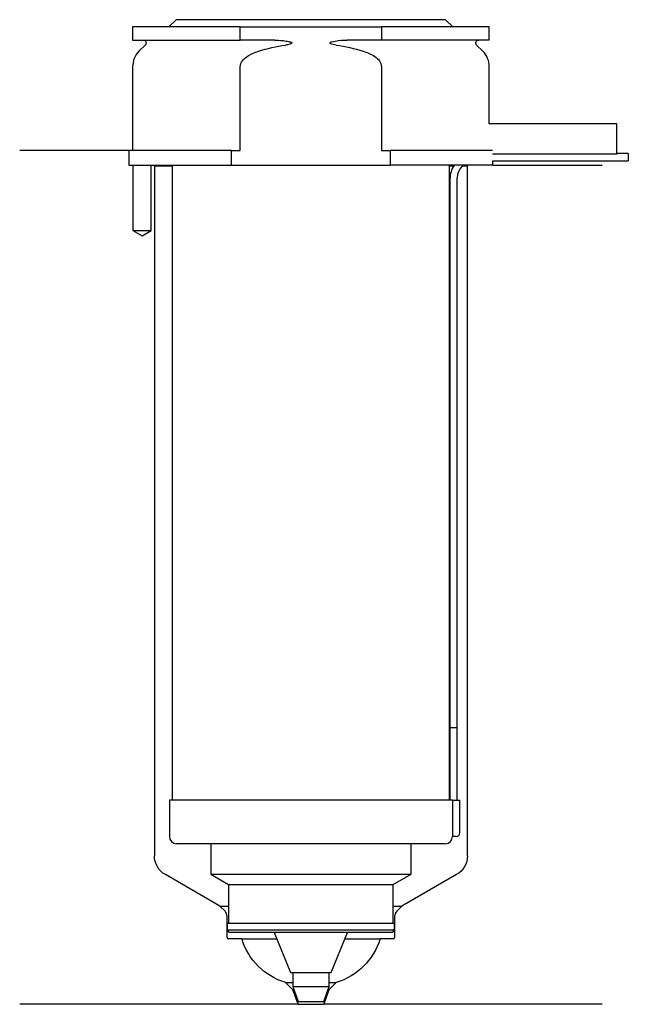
# Model space of a CAD drawing. Header units: inches. Extents: x 18 to 101, y 149 to 284.
import ezdxf

# ---------------------------------------------------------------- set-up
doc = ezdxf.new("R2010")
doc.units = ezdxf.units.IN
for name, color, linetype in [('201', 7, 'Continuous'), ('30', 7, 'Continuous'), ('32', 7, 'Continuous')]:
    doc.layers.add(name, color=color, linetype=linetype)

msp = doc.modelspace()

# ---------------------------------------------------------------- linework, layer by layer
at = {"layer": '201', "color": 113}
for p, q in [((32.53, 266.31), (17.53, 266.31)), ((32.53, 266.31), (32.53, 264.31)), ((33.08, 264.31), (33.08, 255.31)), ((35.58, 255.31), (35.58, 264.31)), ((35.93, 264.31), (36.03, 264.21)), ((36.03, 264.21), (36.03, 169.36)), ((36.03, 264.21), (38.48, 264.21)), ((76.58, 264.21), (77.12, 264.21)), ((78.39, 264.21), (79.03, 264.21)), ((79.03, 264.21), (79.13, 264.31)), ((79.03, 169.36), (79.03, 264.21)), ((82.53, 264.31), (97.53, 264.31)), ((33.08, 255.31), (34.33, 254.59)), ((34.33, 254.59), (35.58, 255.31)), ((45.02, 162.43), (37.53, 166.76)), ((77.53, 166.76), (70.03, 162.43)), ((45.73, 161.73), (45.02, 162.43)), ((45.02, 162.43), (46.22, 162.43)), ((68.83, 162.43), (70.03, 162.43)), ((70.03, 162.43), (69.32, 161.73)), ((46.02, 158.13), (46.02, 161.02)), ((69.03, 161.02), (69.03, 158.13)), ((48.03, 157.93), (46.22, 157.93)), ((48.03, 157.93), (52.84, 157.93)), ((62.21, 157.93), (67.03, 157.93)), ((68.83, 157.93), (67.03, 157.93)), ((55.05, 150.93), (54.05, 151.93)), ((54.05, 151.93), (55.03, 151.93)), ((61, 151.93), (60, 150.93)), ((60.03, 151.93), (61, 151.93)), ((55.78, 148.93), (55.05, 150.93)), ((55.05, 150.93), (55.19, 150.93)), ((60, 150.93), (59.28, 148.93)), ((59.87, 150.93), (60, 150.93)), ((55.78, 148.93), (17.53, 148.93)), ((55.78, 148.93), (59.28, 148.93)), ((97.53, 148.93), (59.28, 148.93))]:
    msp.add_line(p, q, dxfattribs=at)
at = {"layer": '201', "color": 113, "extrusion": (0, 0, -1)}
for centre, radius, start, end in [((-39.03, 169.36), 3, 300, 360), ((-76.03, 169.36), 3, 180, 240), ((-56.64, 160.55), 9, 286.713, 343.0767), ((-58.42, 160.55), 9, 196.9233, 253.287)]:
    msp.add_arc(centre, radius, start, end, dxfattribs=at)
at = {"layer": '201', "color": 113}
for centre, radius, start, end in [((45.02, 161.02), 1, 0, 45), ((70.03, 161.02), 1, 135, 180), ((46.22, 158.13), 0.2, 180, 270), ((68.83, 158.13), 0.2, -90, 0)]:
    msp.add_arc(centre, radius, start, end, dxfattribs=at)
at = {"layer": '30', "color": 113}
for p, q in [((39.03, 284.31), (38.03, 283.31)), ((76.03, 284.31), (39.03, 284.31)), ((77.03, 283.31), (76.03, 284.31)), ((47.83, 283.31), (33.03, 283.31)), ((33.03, 283.31), (33.03, 281.51)), ((47.83, 283.31), (67.22, 283.31)), ((47.83, 281.51), (47.83, 283.31)), ((67.22, 283.31), (67.22, 281.51)), ((82.03, 283.31), (67.22, 283.31)), ((82.03, 281.51), (82.03, 283.31)), ((33.03, 281.51), (47.83, 281.51)), ((34.76, 280.83), (33.9, 279.98)), ((52.52, 281.51), (47.83, 281.51)), ((67.22, 281.51), (62.53, 281.51)), ((82.03, 281.51), (67.22, 281.51)), ((81.15, 279.98), (80.29, 280.83)), ((33.03, 277.85), (33.03, 266.31)), ((47.83, 266.31), (47.83, 277.85)), ((67.22, 277.85), (67.22, 266.31)), ((82.03, 270.01), (82.03, 277.85)), ((46.63, 266.31), (32.53, 266.31)), ((32.53, 266.31), (32.53, 264.31)), ((46.63, 264.31), (46.63, 266.31)), ((46.63, 266.31), (47.83, 266.31)), ((67.22, 266.31), (68.42, 266.31)), ((68.42, 266.31), (68.42, 264.31)), ((82.49, 266.31), (68.42, 266.31)), ((101.13, 265.91), (99.53, 265.91)), ((101.13, 265.91), (101.13, 264.91)), ((32.53, 264.31), (46.63, 264.31)), ((33.08, 264.31), (33.08, 255.31)), ((35.58, 255.31), (35.58, 264.31)), ((38.48, 264.31), (38.48, 177.01)), ((46.63, 264.31), (68.42, 264.31)), ((82.53, 264.31), (68.42, 264.31)), ((76.58, 177.01), (76.58, 264.31)), ((82.53, 264.31), (82.53, 264.91)), ((82.53, 264.91), (101.13, 264.91)), ((76.63, 262.41), (76.63, 187.01)), ((77.63, 187.01), (77.63, 262.41)), ((33.08, 255.31), (35.58, 255.31)), ((76.63, 187.01), (76.63, 177.01)), ((76.63, 187.01), (77.63, 187.01)), ((76.63, 187.01), (77.63, 187.01)), ((77.63, 177.01), (77.63, 187.01)), ((38.08, 177.01), (38.08, 172.01)), ((76.96, 177.01), (38.08, 177.01)), ((76.96, 177.01), (76.96, 172.51)), ((76.96, 177.01), (77.98, 177.01)), ((77.98, 172.51), (77.98, 177.01)), ((77.48, 172.01), (76.97, 172.01)), ((75.98, 171.01), (39.08, 171.01)), ((43.78, 171.01), (43.78, 166.82)), ((71.28, 166.82), (71.28, 171.01)), ((43.78, 166.82), (71.28, 166.82)), ((43.78, 166.82), (46.22, 165.41)), ((68.83, 165.41), (71.28, 166.82)), ((46.22, 165.41), (46.22, 160.11)), ((46.22, 165.41), (68.83, 165.41)), ((68.83, 160.11), (68.83, 165.41)), ((46.02, 160.11), (69.03, 160.11)), ((46.02, 160.11), (46.02, 159.11)), ((69.03, 159.11), (69.03, 160.11)), ((69.03, 159.11), (46.02, 159.11)), ((46.02, 159.11), (46.32, 158.81)), ((68.73, 158.81), (46.32, 158.81)), ((52.49, 158.81), (54.73, 153.31)), ((60.33, 153.31), (62.56, 158.81)), ((68.73, 158.81), (69.03, 159.11)), ((54.73, 153.31), (60.33, 153.31)), ((55.03, 153.31), (55.03, 151.37)), ((60.03, 151.37), (60.03, 153.31)), ((55.03, 151.37), (60.03, 151.37)), ((55.03, 151.37), (55.78, 149.31)), ((59.28, 149.31), (60.03, 151.37)), ((55.78, 149.31), (59.28, 149.31))]:
    msp.add_line(p, q, dxfattribs=at)
at = {"layer": '30', "color": 113, "extrusion": (0, 0, -1)}
for centre, radius, start, end in [((-34.48, 281.11), 0.4, 90, 225), ((-80.58, 281.11), 0.4, -45, 90), ((-80.13, 262.41), 2.5, 0, 49.4634)]:
    msp.add_arc(centre, radius, start, end, dxfattribs=at)
at = {"layer": '30', "color": 113}
for centre, radius, start, end in [((36.03, 277.85), 3, 135, 180), ((79.03, 277.85), 3, 0, 45), ((80.13, 262.41), 3.5, 147.1205, 180), ((39.08, 172.01), 1, 180, 270), ((75.98, 172.01), 1, -90, 0), ((77.48, 172.51), 0.5, -90, 0)]:
    msp.add_arc(centre, radius, start, end, dxfattribs=at)
for points in [[(50.33, 279.98), (51.55, 280.35), (52.79, 280.64), (54.05, 280.83)], [(61, 280.83), (62.25, 280.64), (63.49, 280.35), (64.72, 279.98)]]:
    msp.add_open_spline(points, degree=3, dxfattribs=at)
for points, knots in [([(52.52, 281.51), (52.56, 281.51), (52.61, 281.51), (53.15, 281.5), (53.65, 281.46), (54.14, 281.38), (54.34, 281.35), (54.53, 281.31), (54.75, 281.24), (54.78, 281.23), (54.82, 281.21), (54.84, 281.2), (54.87, 281.18), (54.89, 281.17), (54.91, 281.15), (54.91, 281.15), (54.92, 281.14), (54.92, 281.13), (54.92, 281.12), (54.92, 281.11), (54.92, 281.1), (54.92, 281.1), (54.91, 281.08), (54.91, 281.08), (54.89, 281.05), (54.87, 281.04), (54.78, 280.99), (54.7, 280.97), (54.43, 280.89), (54.24, 280.86), (54.05, 280.83)], [0, 0, 0, 0, 0.037532, 0.037532, 0.479326, 0.479326, 0.479326, 0.652283, 0.652283, 0.67679, 0.67679, 0.692908, 0.692908, 0.709848, 0.709848, 0.715998, 0.715998, 0.722254, 0.722254, 0.726798, 0.726798, 0.731321, 0.731321, 0.738696, 0.738696, 0.757525, 0.757525, 0.830443, 0.830443, 1, 1, 1, 1]), ([(61, 280.83), (60.72, 280.87), (60.41, 280.88), (60.12, 281.09), (60.15, 281.17), (60.28, 281.24), (60.35, 281.26), (60.56, 281.32), (60.7, 281.34), (61.4, 281.47), (61.96, 281.51), (62.53, 281.51)], [0, 0, 0, 0, 0.25, 0.25, 0.3125, 0.3125, 0.375, 0.375, 0.5, 0.5, 1, 1, 1, 1]), ([(47.83, 277.85), (47.83, 278.44), (48.27, 278.93), (49.23, 279.59), (49.78, 279.81), (50.33, 279.98)], [0, 0, 0, 0, 0.5, 0.5, 1, 1, 1, 1]), ([(64.72, 279.98), (65.27, 279.81), (65.82, 279.59), (66.77, 278.94), (67.22, 278.44), (67.22, 277.85)], [0, 0, 0, 0, 0.5, 0.5, 1, 1, 1, 1]), ([(76.96, 172.51), (76.96, 172.46), (76.96, 172.4), (76.96, 172.3), (76.96, 172.25), (76.96, 172.16), (76.96, 172.12), (76.97, 172.06), (76.97, 172.04), (76.97, 172.03), (76.97, 172.02), (76.97, 172.01)], [0, 0, 0, 0, 0.207769, 0.207769, 0.415759, 0.415759, 0.624157, 0.624157, 0.834463, 0.834463, 1, 1, 1, 1])]:
    msp.add_open_spline(points, degree=3, knots=knots, dxfattribs=at)
at = {"layer": '32', "color": 113}
for p, q in [((99.53, 270.01), (81.99, 270.01)), ((99.53, 265.81), (99.53, 270.01)), ((99.53, 265.81), (82.49, 265.81))]:
    msp.add_line(p, q, dxfattribs=at)

doc.saveas('drawing.dxf')
